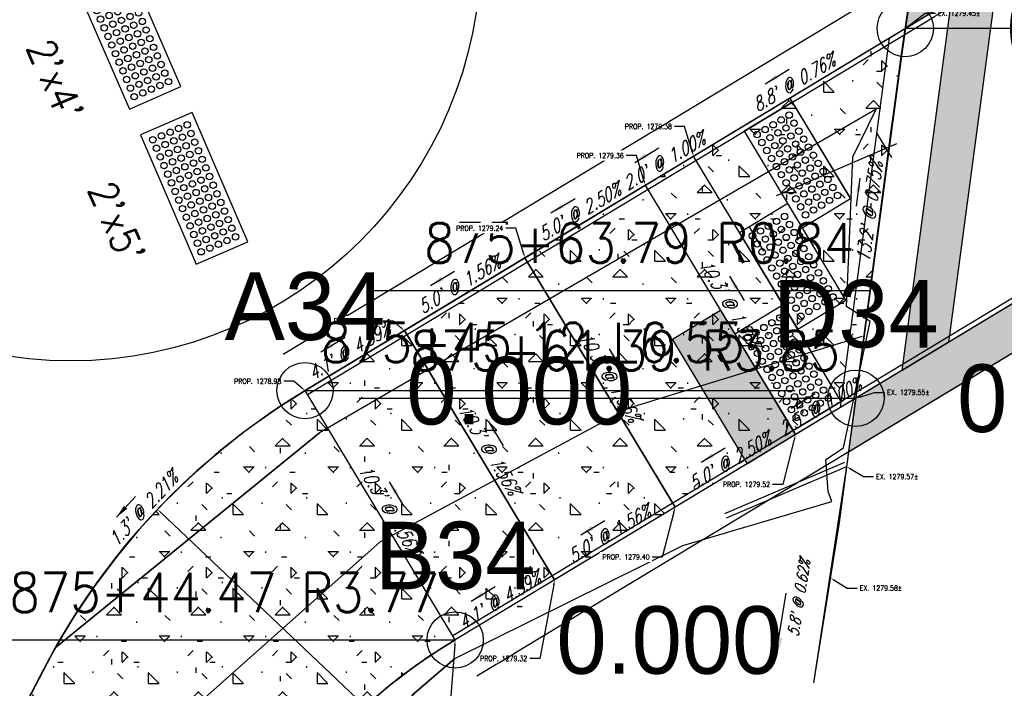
# Model space of a CAD drawing. Extents: x 167754 to 212748, y 396132 to 454338.
# Tile 135 of 147: x 171862 to 171897, y 445827 to 445851. Entities that reach past the tile are written whole.
import ezdxf
from ezdxf import colors
from ezdxf.entities.mleader import LeaderData, LeaderLine
from ezdxf.enums import TextEntityAlignment as Align
from ezdxf.math import Vec2, Vec3

# ---------------------------------------------------------------- set-up
doc = ezdxf.new("R2010")
doc.units = 0
doc.header["$MEASUREMENT"] = 0
doc.layers.get('0').update_dxf_attribs({"linetype": 'CONTINUOUS'})
doc.layers.get('defpoints').update_dxf_attribs({"linetype": 'CONTINUOUS'})
for name, color, linetype, plot in [('0_3DP_MAT', 181, 'CONTINUOUS', False), ('0_EX. 3DP', 31, 'CONTINUOUS', False), ('0_QUANTITIES_PAVEMENT REMOVED', 130, 'CONTINUOUS', False), ('SC_SCRATCH-1', 7, 'CONTINUOUS', False), ('SC_SCRATCH-4', 4, 'CONTINUOUS', False), ('SC_SCRATCH-5', 5, 'CONTINUOUS', False)]:
    doc.layers.add(name, color=color, linetype=linetype, plot=plot)
for name, color, linetype in [('0_PNTS', 1, 'CONTINUOUS'), ('L141', 7, 'CONTINUOUS'), ('L148', 7, 'CONTINUOUS'), ('PNTDESC', 3, 'CONTINUOUS'), ('PNTELEV', 5, 'CONTINUOUS'), ('PNTNO', 7, 'CONTINUOUS'), ('PV_P_CURB', 3, 'CONTINUOUS'), ('PV_P_CURB_RAMP', 3, 'CONTINUOUS'), ('PV_P_CURB_RAMP_DOMES', 7, 'CONTINUOUS'), ('PV_P_CURB_RAMP_HATCH', 3, 'CONTINUOUS'), ('PV_P_GRADE_BREAKS', 3, 'CONTINUOUS'), ('SC_SCRATCH-6', 6, 'CONTINUOUS')]:
    doc.layers.add(name, color=color, linetype=linetype)
doc.styles.add('PTXT', font='TXT')
doc.styles.add('romans', font='romans.shx', dxfattribs={"width": 0.75, "oblique": 22.5})
doc.styles.get("Standard").update_dxf_attribs({"font": 'romans.shx', "width": 0.9})
doc.dimstyles.new('1', dxfattribs={"dimtxt": 0.12, "dimasz": 0.14, "dimexe": 0.05, "dimexo": 0.05, "dimgap": 0.05, "dimtad": 1, "dimzin": 0, "dimdsep": 46, "dimtxsty": 'romans', "dimcen": 0, "dimdle": 0.1, "dimclrd": 1, "dimclre": 1, "dimclrt": 2, "dimaunit": 1, "dimadec": 4, "dimazin": 0, "dimtfac": 1, "dimtmove": 0, "dimatfit": 2, "dimfxl": 1, "dimtvp": 1, "dimtolj": 1, "dimtzin": 0, "dimarcsym": 0})
doc.dimstyles.new('4P', dxfattribs={"dimscale": 4, "dimtxt": 0.14, "dimasz": 0.14, "dimexe": 0.05, "dimexo": 0.05, "dimgap": 0.05, "dimtad": 1, "dimzin": 0, "dimdsep": 46, "dimtxsty": 'romans', "dimcen": 0, "dimdle": 0.1, "dimclrd": 1, "dimclre": 1, "dimclrt": 7, "dimaunit": 1, "dimadec": 4, "dimazin": 0, "dimtfac": 1, "dimtmove": 0, "dimatfit": 2, "dimfxl": 1, "dimtvp": 1, "dimtolj": 1, "dimtzin": 0, "dimarcsym": 0})

# ---------------------------------------------------------------- blocks, each defined once
blk = doc.blocks.new('*D6')
at = {"layer": '0_3DP_MAT', "color": 1, "lineweight": -2, "transparency": 16777216}
blk.add_line((171885.54, 445815.921), (171867.421, 445833.087), dxfattribs=at)
at = {"layer": '0_3DP_MAT', "color": 1, "transparency": 16777216}
blk.add_solid([(171867.437, 445833.104), (171867.405, 445833.07), (171867.319, 445833.183)], dxfattribs=at)
at = {"layer": 'defpoints', "color": 0, "transparency": 16777216}
for p in [(171867.319, 445833.183), (171885.468, 445815.99)]:
    blk.add_point(p, dxfattribs=at)
at = {"layer": '0_3DP_MAT', "color": 2, "transparency": 16777216, "insert": (171876.528, 445824.626), "char_height": 0.12, "attachment_point": 5, "rotation": 316.5485, "style": 'romans'}
blk.add_mtext("\\A1;R25.00'", dxfattribs=at)
blk = doc.blocks.new('DOMES_5FT')
for p, q in [((-0.07, 2.499), (-2.069, 2.443)), ((0.07, -2.499), (-0.07, 2.499)), ((-2.069, 2.443), (-1.929, -2.555)), ((-1.929, -2.555), (0.07, -2.499))]:
    blk.add_line(p, q)
for centre in [(-1.725, 2.12), (-1.392, 2.13), (-1.059, 2.139), (-0.727, 2.148), (-0.394, 2.158), (-1.716, 1.788), (-1.383, 1.797), (-1.05, 1.806), (-0.717, 1.816), (-0.384, 1.825), (-1.706, 1.453), (-1.374, 1.462), (-1.041, 1.471), (-0.708, 1.481), (-0.375, 1.49), (-1.697, 1.12), (-1.364, 1.129), (-1.031, 1.138), (-0.698, 1.148), (-0.366, 1.157), (-1.688, 0.787), (-1.355, 0.796), (-1.022, 0.806), (-0.689, 0.815), (-0.356, 0.824), (-1.678, 0.454), (-1.346, 0.463), (-1.013, 0.473), (-0.68, 0.482), (-0.347, 0.491), (-1.669, 0.121), (-1.336, 0.131), (-1.003, 0.14), (-0.67, 0.149), (-0.338, 0.159), (-1.66, -0.212), (-1.327, -0.202), (-0.994, -0.193), (-0.661, -0.184), (-0.328, -0.174), (-1.65, -0.547), (-1.317, -0.537), (-0.985, -0.528), (-0.652, -0.518), (-0.319, -0.509), (-1.641, -0.881), (-1.308, -0.872), (-0.975, -0.863), (-0.642, -0.853), (-0.309, -0.844), (-1.632, -1.214), (-1.299, -1.205), (-0.966, -1.196), (-0.633, -1.186), (-0.3, -1.177), (-0.291, -1.51), (-1.622, -1.547), (-1.289, -1.538), (-0.956, -1.528), (-0.947, -1.861), (-0.624, -1.519), (-0.614, -1.852), (-0.281, -1.843), (-1.613, -1.88), (-1.604, -2.213), (-1.28, -1.871), (-1.271, -2.204), (-0.938, -2.194), (-0.605, -2.185), (-0.272, -2.175)]:
    blk.add_circle(centre, 0.115)
blk = doc.blocks.new('DOMES_4FT')
for p, q in [((-21.22, 49.29), (-23.96, 1.37)), ((2.74, 47.92), (-21.22, 49.29)), ((0, 0), (2.74, 47.92)), ((-23.96, 1.37), (0, 0))]:
    blk.add_line(p, q)
for centre in [(-17.43, 45.07), (-13.44, 44.85), (-17.66, 41.08), (-13.67, 40.86), (-9.45, 44.62), (-5.47, 44.39), (-1.48, 44.16), (-17.89, 37.09), (-13.9, 36.87), (-9.91, 36.64), (-9.68, 40.63), (-5.69, 40.4), (-1.7, 40.17), (-18.12, 33.11), (-14.13, 32.88), (-10.14, 32.65), (-6.15, 32.42), (-5.92, 36.41), (-1.93, 36.18), (-18.35, 29.12), (-14.36, 28.89), (-10.37, 28.66), (-6.38, 28.43), (-2.39, 28.2), (-2.16, 32.19), (-18.58, 25.1), (-14.59, 24.87), (-10.6, 24.65), (-6.61, 24.42), (-2.62, 24.19), (-18.81, 21.09), (-14.82, 20.86), (-10.83, 20.63), (-6.84, 20.4), (-2.85, 20.18), (-19.03, 17.1), (-15.04, 16.87), (-11.06, 16.64), (-7.07, 16.41), (-3.08, 16.19), (-19.26, 13.11), (-15.27, 12.88), (-11.28, 12.65), (-7.29, 12.42), (-3.3, 12.2), (-19.49, 9.12), (-15.5, 8.89), (-11.51, 8.66), (-7.52, 8.44), (-3.53, 8.21), (-19.72, 5.13), (-15.73, 4.9), (-11.74, 4.67), (-7.75, 4.45), (-3.76, 4.22)]:
    blk.add_circle(centre, 1.37)
blk = doc.blocks.new('SPT4')
at = {"color": 0, "linetype": 'Continuous'}
blk.add_circle((0, 0), 0.5, dxfattribs=at)
blk = doc.blocks.new('SRVPNO1')
at = {"layer": 'PNTDESC', "style": 'PTXT'}
blk.add_attdef('DESC2', text='', height=1, dxfattribs=at).set_placement((0, -1.75), align=Align.CENTER)
at = {"layer": 'PNTELEV', "style": 'PTXT'}
blk.add_attdef('ELEV2', (1.5, -0.5), '', height=1, dxfattribs=at)
at = {"layer": 'PNTNO', "style": 'PTXT'}
blk.add_attdef('PT#', text='', height=1, dxfattribs=at).set_placement((0, 0.75), align=Align.CENTER)

msp = doc.modelspace()

# ---------------------------------------------------------------- linework, layer by layer
at = {"layer": '0_3DP_MAT', "color": 211}
for points, elevation in [([(171889.802, 445847.792), (171891.955, 445844.221)], 326.371), ([(171892.893, 445846.538), (171893.409, 445845.682)], 326.371), ([(171888.349, 445843.215), (171888.866, 445842.359)], 488.069)]:
    msp.add_lwpolyline(points, dxfattribs=dict(at, elevation=elevation))
msp.add_lwpolyline([(171858.263, 445817.882), (171863.298, 445827.543)], dxfattribs=at)
for points in [[(171884.663, 445844.695, 1279.364), (171880.381, 445842.114, 1279.239)], [(171880.381, 445842.114, 1279.239), (171876.099, 445839.533, 1279.161)], [(171880.381, 445842.114, 1279.239), (171885.719, 445833.258, 1279.4)]]:
    msp.add_polyline3d(points, dxfattribs=at)
at = {"layer": '0_EX. 3DP'}
for points in [[(171858.263, 445817.882, 1278.373), (171863.675, 445828.267, 1278.471), (171873.081, 445835.905, 1278.686)], [(171877.884, 445827.889, 1278.683), (171871.248, 445822.198, 1278.561), (171867.225, 445814.858, 1278.438)]]:
    msp.add_polyline3d(points, dxfattribs=at)
at = {"layer": 'PV_P_GRADE_BREAKS', "elevation": 1279.291}
msp.add_lwpolyline([(171885.719, 445833.258), (171880.381, 445842.114)], dxfattribs=at)
at = {"layer": 'SC_SCRATCH-1'}
msp.add_circle((171864.23, 445853.04), 14.582, dxfattribs=at)
at = {"layer": 'SC_SCRATCH-5'}
msp.add_lwpolyline([(171889.324, 445844.334), (171893.604, 445846.183)], dxfattribs=at)

# ---------------------------------------------------------------- block references
at = {"layer": 'PV_P_CURB_RAMP_DOMES', "xscale": 0.0833333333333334, "yscale": 0.0833333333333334, "zscale": 0.0833333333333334, "rotation": 214.3549957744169}
for p in [(171888.177, 445846.614, 326.371), (171888.013, 445843.012, 326.371)]:
    msp.add_blockref('DOMES_4FT', p, dxfattribs=at)
at = {"layer": 'SC_SCRATCH-4', "xscale": 0.0833333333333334, "yscale": 0.0833333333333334, "zscale": 0.0833333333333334, "rotation": 206.8050049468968}
msp.add_blockref('DOMES_4FT', (171864.72, 445851.072), dxfattribs=at)
at = {"layer": 'SC_SCRATCH-5', "rotation": 21.74688946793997}
msp.add_blockref('DOMES_5FT', (171869.541, 445844.984), dxfattribs=at)

# ---------------------------------------------------------------- texts
at = {"layer": '0_3DP_MAT', "color": 211, "style": 'romans', "oblique": 22.5, "width": 0.75}
for s, rotation, p in [("8.8' @ 0.76%", 31.0802, (171890.056, 445848.132)), ("13.2' @ 0.75%", 82.3876, (171892.865, 445843.719)), ("5.0' @ 2.50%", 31.0803, (171882.44, 445843.541)), ("5.0' @ 1.56%", 31.0803, (171878.157, 445840.96)), ("10.3' @ 1.56%", 301.0803, (171887.469, 445840.35)), ("4.1' @ 4.39%", 31.0803, (171874.248, 445838.604)), ("10.3' @ 1.56%", 301.0803, (171883.187, 445837.769)), ("10.3' @ 1.56%", 301.0803, (171878.905, 445835.187)), ("1.3' @ 2.21%", 47.243, (171866.979, 445833.038)), ("10.3' @ 1.56%", 301.0803, (171875.368, 445833.055)), ("5.0' @ 1.56%", 31.0803, (171883.495, 445832.105))]:
    msp.add_text(s, height=0.48, rotation=rotation, dxfattribs=at).set_placement(p, align=Align.CENTER)
at = {"layer": '0_EX. 3DP', "style": 'romans', "oblique": 22.5, "width": 0.75}
msp.add_text("5.8' @ 0.62%", height=0.4, rotation=80.8791, dxfattribs=at).set_placement((171890.314, 445829.999), align=Align.CENTER)
at = {"layer": 'SC_SCRATCH-4', "insert": (171863.685, 445848.44), "char_height": 1, "attachment_point": 5, "rotation": 293.3555}
msp.add_mtext_dynamic_manual_height_columns("2'x4'", width=2.84833, gutter_width=12, heights=[0], dxfattribs=at)
at = {"layer": 'SC_SCRATCH-5', "insert": (171865.873, 445843.387), "char_height": 1, "attachment_point": 5, "rotation": 293.3555}
msp.add_mtext_dynamic_manual_height_columns("2'x5'", width=2.84833, gutter_width=12, heights=[0], dxfattribs=at)
at = {"layer": 'SC_SCRATCH-6', "width": 0.9}
for s, p in [('875+63.79 R0.84', (171892.09, 445842.645)), ('875+61.39 R3.85', (171891.583, 445838.822))]:
    msp.add_text(s, height=1.4, dxfattribs=at).set_placement(p, align=Align.MIDDLE_RIGHT)
at = {"layer": 'SC_SCRATCH-6', "color": 211, "width": 0.9}
msp.add_text('875+44.47 R3.77', height=1.4, dxfattribs=at).set_placement((171877.338, 445830.235), align=Align.MIDDLE_RIGHT)

# ---------------------------------------------------------------- leaders
at = {"layer": '0_3DP_MAT', "color": 211}
for points in [[(171888.922, 445848.303), (171889.779, 445848.819)], [(171892.291, 445844.948), (171892.159, 445843.957)], [(171881.306, 445843.712), (171882.163, 445844.228)], [(171877.024, 445841.131), (171877.88, 445841.647)], [(171887.653, 445841.462), (171888.169, 445840.605)], [(171873.127, 445838.782), (171873.984, 445839.298)], [(171883.371, 445838.881), (171883.887, 445838.024)], [(171889.842, 445836.784), (171890.698, 445837.3)], [(171879.088, 445836.3), (171879.605, 445835.443)], [(171875.552, 445834.168), (171876.068, 445833.311)], [(171865.86, 445832.905), (171866.539, 445833.639)], [(171882.362, 445832.275), (171883.218, 445832.792)]]:
    msp.add_leader(points, dimstyle='4P', override={"dimscale": 20, "dimtxt": 0.12, "dimasz": 0.024, "dimdec": 2}, dxfattribs=at)
at = {"layer": '0_3DP_MAT'}
ml = msp.add_multileader_mtext('Standard', dxfattribs=at)
ml.set_content('EX. 1279.57±', color=256)
ml.set_leader_properties()
ml.build(insert=Vec2(0, 0))
ml.multileader.update_dxf_attribs({"dogleg_length": 0.36, "arrow_head_size": 0.18})
ctx = ml.context
ctx.base_point, ctx.char_height, ctx.arrow_head_size, ctx.landing_gap_size, ctx.plane_origin = Vec3(171892.773, 445834.346), 0.18, 0.18, 0.09, Vec3(171876.606, 445845.352)
notes = []
notes.append((ctx, [(0, (1, 1, 0), (171892.413, 445834.346), (1, 0), 0.36, [(0, [(171891.824, 445834.703)], 0, [])])]))
ctx.mtext.insert, ctx.mtext.flow_direction = Vec3(171892.863, 445834.436), 5
ctx.mtext.has_bg_fill, ctx.mtext.bg_color, ctx.mtext.bg_scale_factor, ctx.mtext.bg_transparency, ctx.mtext.use_window_bg_color = 1, -1027028792, 1.5, 0, 1
at = {"layer": '0_EX. 3DP'}
msp.add_leader([(171889.282, 445827.833), (171889.662, 445830.203)], dimstyle='4P', override={"dimscale": 20, "dimtxt": 0.12, "dimasz": 0.04, "dimdec": 2}, dxfattribs=at)
at = {"layer": 'SC_SCRATCH-6', "has_arrowhead": 0}
msp.add_leader([(171892.652, 445840.955), (171892.65, 445840.945), (171874.93, 445840.945)], dimstyle='4P', override={"dimscale": 20, "dimasz": 0.1}, dxfattribs=at)
for ctx, leaders in notes:
    for number, flags, end, landing, length, lines in leaders:
        leader = LeaderData()
        leader.index, (leader.has_last_leader_line, leader.has_dogleg_vector, leader.attachment_direction) = number, flags
        leader.last_leader_point, leader.dogleg_vector, leader.dogleg_length = Vec3(end), Vec3(landing), length
        for number, points, colour, breaks in lines:
            line = LeaderLine()
            line.index, line.vertices, line.color, line.breaks = number, Vec3.list(points), colors.encode_raw_color(colour), breaks
            leader.lines.append(line)
        ctx.leaders.append(leader)

# ---------------------------------------------------------------- next in the draw order: linework, layer by layer
at = {"layer": '0_EX. 3DP'}
msp.add_polyline3d([(171890.647, 445827.026, 1279.554), (171891.561, 445832.719, 1279.59), (171893.744, 445849.191, 1279.43), (171895.538, 445861.458, 1279.602)], dxfattribs=at)

# ---------------------------------------------------------------- next in the draw order: leaders
at = {"layer": '0_3DP_MAT'}
ml = msp.add_multileader_mtext('Standard', dxfattribs=at)
ml.set_content('EX. 1279.55±', color=256)
ml.set_leader_properties()
ml.build(insert=Vec2(0, 0))
ml.multileader.update_dxf_attribs({"dogleg_length": 0.36, "arrow_head_size": 0.18})
ctx = ml.context
ctx.base_point, ctx.char_height, ctx.arrow_head_size, ctx.landing_gap_size, ctx.plane_origin = Vec3(171893.17, 445837.339), 0.18, 0.18, 0.09, Vec3(171877.003, 445848.345)
notes = []
notes.append((ctx, [(0, (1, 1, 0), (171892.81, 445837.339), (1, 0), 0.36, [(0, [(171892.146, 445837.132)], 0, [])])]))
ctx.mtext.insert, ctx.mtext.flow_direction = Vec3(171893.26, 445837.429), 5
ctx.mtext.has_bg_fill, ctx.mtext.bg_color, ctx.mtext.bg_scale_factor, ctx.mtext.bg_transparency, ctx.mtext.use_window_bg_color = 1, -1027028792, 1.5, 0, 1
for ctx, leaders in notes:
    for number, flags, end, landing, length, lines in leaders:
        leader = LeaderData()
        leader.index, (leader.has_last_leader_line, leader.has_dogleg_vector, leader.attachment_direction) = number, flags
        leader.last_leader_point, leader.dogleg_vector, leader.dogleg_length = Vec3(end), Vec3(landing), length
        for number, points, colour, breaks in lines:
            line = LeaderLine()
            line.index, line.vertices, line.color, line.breaks = number, Vec3.list(points), colors.encode_raw_color(colour), breaks
            leader.lines.append(line)
        ctx.leaders.append(leader)

# ---------------------------------------------------------------- next in the draw order: hatches: boundary and pattern name
at = {"layer": 'PV_P_CURB_RAMP_HATCH', "transparency": 33554495}
h = msp.add_hatch(dxfattribs=at)
h.set_pattern_fill('CONCRE', color=256, scale=3, pattern_type=2)
h.set_pattern_definition([(0, (0, 0), (3, 3), [0.375, -2.625]), (90, (0, 0), (-3, 3), [0.375, -2.625]), (135, (0.375, 0), (-2.999999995, 2e-16), [0.5303301, -3.7123107]), (0, (0.375, 1.6875), (3, 3), [0.375, -2.625]), (45, (0.5625, 1.5), (0, 2.999999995), [0.2651649, -3.9774756]), (135, (0.5625, 1.5), (-2.999999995, 2e-16), [0.2651649, -3.9774756]), (0, (1.5, 2.4375), (3, 3), [0.5303301, -2.4696699]), (45, (1.5, 2.4375), (0, 2.999999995), [0.375, -3.8676408]), (135, (2.0303, 2.4375), (-2.999999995, 2e-16), [0.375, -3.8676408]), (90, (2.0625, 0.75), (-3, 3), [0.375, -2.625]), (45, (2.0625, 0.75), (0, 2.999999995), [0.2651649, -3.9774756]), (135, (2.25, 0.9375), (-2.999999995, 2e-16), [0.2651649, -3.9774756]), (0, (0.375, 0.75), (3, 3), [0.1875, -2.5125]), (0, (2.625, 1.5), (3, 3), [0.1875, -2.5125]), (90, (1.6875, 1.875), (-3, 3), [0.1875, -2.5125]), (135, (2.0625, 0.1875), (-2.999999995, 2e-16), [0.2651649, -3.9774756]), (135, (0.75, 2.25), (-2.999999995, 2e-16), [0.2651649, -3.9774756]), (45, (1.4062, 0.9844), (0, 2.999999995), [0.2651649, -3.9774756]), (90, (1.0312, 0.375), (-3, 3), [0.046875, -2.953125]), (90, (1.172, 1.6406), (-3, 3), [0.046875, -2.953125]), (90, (2.578, 2.1562), (-3, 3), [0.046875, -2.953125]), (90, (2.625, 0.5625), (-3, 3), [0.046875, -2.953125])])
edge = h.paths.add_edge_path()
edge.add_line((171870.545, 445820.916), (171862.13, 445825.302))
edge.add_line((171862.13, 445825.302), (171863.29, 445827.528))
edge.add_arc((171885.468, 445815.99), 25, 121.0803, 152.5124, ccw=False)
edge.add_line((171872.562, 445837.401), (171893.901, 445850.263))
edge.add_line((171893.901, 445850.263), (171892.146, 445837.132))
edge.add_line((171892.146, 445837.132), (171877.9, 445828.545))
edge.add_arc((171888.108, 445811.345), 20.002, 120.6889, 151.4104)

# ---------------------------------------------------------------- next in the draw order: linework, layer by layer
at = {"layer": '0_EX. 3DP'}
msp.add_polyline3d([(171892.367, 445839.327, 1279.443), (171884.077, 445836.777, 1279.088), (171875.231, 445832.032, 1278.744), (171867.613, 445825.263, 1278.572)], dxfattribs=at)
at = {"layer": '0_PNTS'}
msp.add_point((171892.146, 445837.132), dxfattribs=at)
at = {"layer": 'PV_P_CURB'}
msp.add_lwpolyline([(171891.598, 445836.802), (171893.337, 445849.923)], dxfattribs=at)
at = {"layer": 'PV_P_CURB_RAMP'}
msp.add_lwpolyline([(171870.545, 445820.916), (171862.13, 445825.302), (171863.29, 445827.528, -0.138015), (171872.562, 445837.401), (171893.901, 445850.263), (171892.146, 445837.132), (171877.9, 445828.545, 0.134857)], format="xyb", close=True, dxfattribs=at)
at = {"layer": 'SC_SCRATCH-5'}
msp.add_lwpolyline([(171891.824, 445834.703), (171893.406, 445846.642)], dxfattribs=at)

# ---------------------------------------------------------------- next in the draw order: block references
at = {"layer": '0_PNTS', "xscale": 2, "yscale": 2, "zscale": 2}
msp.add_blockref('SPT4', (171892.146, 445837.132), dxfattribs=at)

# ---------------------------------------------------------------- next in the draw order: leaders
at = {"layer": 'SC_SCRATCH-6', "has_arrowhead": 0}
msp.add_leader([(171892.146, 445837.132), (171892.143, 445837.122), (171874.483, 445837.122)], dimstyle='4P', override={"dimscale": 20, "dimasz": 0.1}, dxfattribs=at)

# ---------------------------------------------------------------- next in the draw order: leaders
at = {"layer": '0_3DP_MAT'}
ml = msp.add_multileader_mtext('Standard', dxfattribs=at)
ml.set_content('EX. 1279.45±', color=256)
ml.set_leader_properties()
ml.build(insert=Vec2(0, 0))
ml.multileader.update_dxf_attribs({"dogleg_length": 0.36, "arrow_head_size": 0.18})
ctx = ml.context
ctx.base_point, ctx.char_height, ctx.arrow_head_size, ctx.landing_gap_size, ctx.plane_origin = Vec3(171894.974, 445850.806), 0.18, 0.18, 0.09, Vec3(171878.807, 445861.813)
notes = []
notes.append((ctx, [(0, (1, 1, 0), (171894.614, 445850.806), (1, 0), 0.36, [(0, [(171893.901, 445850.263)], 0, [])])]))
ctx.mtext.insert, ctx.mtext.flow_direction = Vec3(171895.064, 445850.896), 5
ctx.mtext.has_bg_fill, ctx.mtext.bg_color, ctx.mtext.bg_scale_factor, ctx.mtext.bg_transparency, ctx.mtext.use_window_bg_color = 1, -1027028792, 1.5, 0, 1
ml = msp.add_multileader_mtext('Standard', dxfattribs=at)
ml.set_content('PROP. 1279.38', color=256)
ml.set_leader_properties()
ml.build(insert=Vec2(0, 0))
ml.multileader.update_dxf_attribs({"dogleg_length": 0.36, "arrow_head_size": 0.18})
ctx = ml.context
ctx.base_point, ctx.char_height, ctx.arrow_head_size, ctx.landing_gap_size, ctx.plane_origin = Vec3(171883.673, 445846.784, 326.371), 0.18, 0.18, 0.09, Vec3(171871.159, 445856.376, 326.371)
ctx.text_align_type = 2
notes.append((ctx, [(1, (1, 1, 0), (171886.056, 445846.784, 326.371), (-1, 0), 0.36, [(0, [(171886.376, 445845.727, 326.371)], 0, [])])]))
ctx.mtext.insert, ctx.mtext.alignment, ctx.mtext.flow_direction = Vec3(171885.606, 445846.874, 326.371), 3, 5
ctx.mtext.has_bg_fill, ctx.mtext.bg_color, ctx.mtext.bg_scale_factor, ctx.mtext.bg_transparency, ctx.mtext.use_window_bg_color = 1, -1027028792, 1.5, 0, 1
ml = msp.add_multileader_mtext('Standard', dxfattribs=at)
ml.set_content('PROP. 1278.98', color=256)
ml.set_leader_properties()
ml.build(insert=Vec2(0, 0))
ml.multileader.update_dxf_attribs({"dogleg_length": 0.36, "arrow_head_size": 0.18})
ctx = ml.context
ctx.base_point, ctx.char_height, ctx.arrow_head_size, ctx.landing_gap_size, ctx.plane_origin = Vec3(171869.784, 445837.736), 0.18, 0.18, 0.09, Vec3(171857.344, 445848.049)
ctx.text_align_type = 2
notes.append((ctx, [(1, (1, 1, 0), (171872.168, 445837.736), (-1, 0), 0.36, [(0, [(171872.562, 445837.401)], 0, [])])]))
ctx.mtext.insert, ctx.mtext.alignment, ctx.mtext.flow_direction = Vec3(171871.718, 445837.826), 3, 5
ctx.mtext.has_bg_fill, ctx.mtext.bg_color, ctx.mtext.bg_scale_factor, ctx.mtext.bg_transparency, ctx.mtext.use_window_bg_color = 1, -1027028792, 1.5, 0, 1
ml = msp.add_multileader_mtext('Standard', dxfattribs=at)
ml.set_content('PROP. 1279.52', color=256)
ml.set_leader_properties()
ml.build(insert=Vec2(0, 0))
ml.multileader.update_dxf_attribs({"dogleg_length": 0.36, "arrow_head_size": 0.18})
ctx = ml.context
ctx.base_point, ctx.char_height, ctx.arrow_head_size, ctx.landing_gap_size, ctx.plane_origin = Vec3(171887.161, 445834.072), 0.18, 0.18, 0.09, Vec3(171872.326, 445843.504)
ctx.text_align_type = 2
notes.append((ctx, [(1, (1, 1, 0), (171889.545, 445834.072), (-1, 0), 0.36, [(0, [(171890.001, 445835.839)], 0, [])])]))
ctx.mtext.insert, ctx.mtext.alignment, ctx.mtext.flow_direction = Vec3(171889.095, 445834.162), 3, 5
ctx.mtext.has_bg_fill, ctx.mtext.bg_color, ctx.mtext.bg_scale_factor, ctx.mtext.bg_transparency, ctx.mtext.use_window_bg_color = 1, -1027028792, 1.5, 0, 1
ml = msp.add_multileader_mtext('Standard', dxfattribs=at)
ml.set_content('PROP. 1279.32', color=256)
ml.set_leader_properties()
ml.build(insert=Vec2(0, 0))
ml.multileader.update_dxf_attribs({"dogleg_length": 0.36, "arrow_head_size": 0.18})
ctx = ml.context
ctx.base_point, ctx.char_height, ctx.arrow_head_size, ctx.landing_gap_size, ctx.plane_origin = Vec3(171878.528, 445827.888, 1279.322), 0.18, 0.18, 0.09, Vec3(171866.219, 445841.325, 1279.322)
ctx.text_align_type = 2
notes.append((ctx, [(1, (1, 1, 0), (171880.911, 445827.888, 1279.322), (-1, 0), 0.36, [(0, [(171881.437, 445830.677, 1279.322)], 0, [])])]))
ctx.mtext.insert, ctx.mtext.alignment, ctx.mtext.flow_direction = Vec3(171880.461, 445827.978, 1279.322), 3, 5
ctx.mtext.has_bg_fill, ctx.mtext.bg_color, ctx.mtext.bg_scale_factor, ctx.mtext.bg_transparency, ctx.mtext.use_window_bg_color = 1, -1027028792, 1.5, 0, 1
ml = msp.add_multileader_mtext('Standard', dxfattribs=at)
ml.set_content('EX. 1279.58±', color=256)
ml.set_leader_properties()
ml.build(insert=Vec2(0, 0))
ml.multileader.update_dxf_attribs({"dogleg_length": 0.36, "arrow_head_size": 0.18})
ctx = ml.context
ctx.base_point, ctx.char_height, ctx.arrow_head_size, ctx.landing_gap_size, ctx.plane_origin = Vec3(171892.193, 445830.388, -1279.57), 0.18, 0.18, 0.09, Vec3(171876.026, 445841.394, -1279.57)
notes.append((ctx, [(0, (1, 1, 0), (171891.833, 445830.388, -1279.57), (1, 0), 0.36, [(0, [(171891.244, 445830.746, -1279.57)], 0, [])])]))
ctx.mtext.insert, ctx.mtext.flow_direction = Vec3(171892.283, 445830.478, -1279.57), 5
ctx.mtext.has_bg_fill, ctx.mtext.bg_color, ctx.mtext.bg_scale_factor, ctx.mtext.bg_transparency, ctx.mtext.use_window_bg_color = 1, -1027028792, 1.5, 0, 1
ml = msp.add_multileader_mtext('Standard', dxfattribs=at)
ml.set_content('PROP. 1279.14', color=256)
ml.set_leader_properties()
ml.build(insert=Vec2(0, 0))
ml.multileader.update_dxf_attribs({"dogleg_length": 0.36, "arrow_head_size": 0.18})
ctx = ml.context
ctx.base_point, ctx.char_height, ctx.arrow_head_size, ctx.landing_gap_size, ctx.plane_origin = Vec3(171875.346, 445826.425), 0.18, 0.18, 0.09, Vec3(171862.682, 445839.194)
ctx.text_align_type = 2
notes.append((ctx, [(1, (1, 1, 0), (171877.738, 445826.425), (-1, 0), 0.36, [(0, [(171877.9, 445828.545)], 0, [])])]))
ctx.mtext.insert, ctx.mtext.alignment, ctx.mtext.flow_direction = Vec3(171877.288, 445826.515), 3, 5
ctx.mtext.has_bg_fill, ctx.mtext.bg_color, ctx.mtext.bg_scale_factor, ctx.mtext.bg_transparency, ctx.mtext.use_window_bg_color = 1, -1027028792, 1.5, 0, 1
for ctx, leaders in notes:
    for number, flags, end, landing, length, lines in leaders:
        leader = LeaderData()
        leader.index, (leader.has_last_leader_line, leader.has_dogleg_vector, leader.attachment_direction) = number, flags
        leader.last_leader_point, leader.dogleg_vector, leader.dogleg_length = Vec3(end), Vec3(landing), length
        for number, points, colour, breaks in lines:
            line = LeaderLine()
            line.index, line.vertices, line.color, line.breaks = number, Vec3.list(points), colors.encode_raw_color(colour), breaks
            leader.lines.append(line)
        ctx.leaders.append(leader)

# ---------------------------------------------------------------- next in the draw order: hatches: boundary and pattern name
at = {"layer": 'L141', "transparency": 33554495}
h = msp.add_hatch(color=256, dxfattribs=at)
h.dxf.hatch_style = 1
h.paths.add_polyline_path([(171918.223, 445866.675), (171894.182, 445852.184), (171893.901, 445850.263), (171918.155, 445864.883)])
h = msp.add_hatch(color=256, dxfattribs=at)
h.dxf.hatch_style = 1
h.paths.add_polyline_path([(171897.191, 445852.246), (171895.435, 445839.115), (171893.789, 445838.122), (171895.545, 445851.254)])
h = msp.add_hatch(color=256, dxfattribs=at)
h.dxf.hatch_style = 1
h.paths.add_polyline_path([(171892.146, 445837.132), (171891.887, 445835.225), (171916.258, 445849.915), (171916.498, 445851.811)])
at = {"layer": 'L148', "transparency": 33554495}
h = msp.add_hatch(color=256, dxfattribs=at)
h.dxf.hatch_style = 1
h.paths.add_polyline_path([(171885.621, 445839.231), (171887.334, 445840.264), (171890.001, 445835.839), (171888.288, 445834.807)])

# ---------------------------------------------------------------- next in the draw order: linework, layer by layer
at = {"layer": '0_3DP_MAT', "color": 211}
for points, elevation in [([(171891.626, 445837.017), (171886.376, 445845.727)], 326.371), ([(171872.46, 445837.339), (171872.546, 445837.39)], 1278.979)]:
    msp.add_lwpolyline(points, dxfattribs=dict(at, elevation=elevation))
msp.add_lwpolyline([(171870.545, 445820.916, -0.134857), (171877.9, 445828.545)], format="xyb", dxfattribs=at)
for points in [[(171886.376, 445845.727, 1279.384), (171893.901, 445850.263, 1279.45)], [(171892.146, 445837.132, 1279.55), (171893.901, 445850.263, 1279.45)], [(171884.663, 445844.695, 1279.364), (171886.376, 445845.727, 1279.384)], [(171890.001, 445835.839, 1279.525), (171884.663, 445844.695, 1279.364)], [(171876.099, 445839.533, 1279.161), (171872.562, 445837.401, 1278.979)], [(171876.099, 445839.533, 1279.161), (171881.437, 445830.677, 1279.322)], [(171872.562, 445837.401, 1278.979), (171871.477, 445836.706, 1278.951), (171870.43, 445835.956, 1278.922), (171869.422, 445835.154, 1278.894), (171868.455, 445834.303, 1278.865), (171867.534, 445833.402, 1278.837), (171866.66, 445832.457, 1278.808), (171865.834, 445831.468, 1278.78), (171865.061, 445830.438, 1278.751), (171864.34, 445829.37, 1278.723), (171863.675, 445828.267, 1278.694), (171862.13, 445825.297, 1278.62)], [(171877.9, 445828.545, 1279.141), (171872.562, 445837.401, 1278.979)], [(171892.146, 445837.132, 1279.55), (171890.001, 445835.839, 1279.525)], [(171890.001, 445835.839, 1279.525), (171885.719, 445833.258, 1279.4)], [(171885.719, 445833.258, 1279.4), (171881.437, 445830.677, 1279.322)], [(171877.9, 445828.545, 1279.141), (171876.894, 445827.906, 1279.094), (171875.927, 445827.207, 1279.047), (171875.004, 445826.453, 1279), (171874.128, 445825.645, 1278.954), (171873.301, 445824.786, 1278.907), (171872.527, 445823.879, 1278.86), (171871.808, 445822.928, 1278.813), (171871.147, 445821.936, 1278.767), (171870.547, 445820.906, 1278.72)]]:
    msp.add_polyline3d(points, dxfattribs=at)
msp.add_arc((171885.468, 445815.99), 25, 121.3538, 152.4743, dxfattribs=at)
at = {"layer": '0_PNTS'}
for p in [(171893.901, 445850.263), (171872.562, 445837.401), (171877.9, 445828.545)]:
    msp.add_point(p, dxfattribs=at)
at = {"layer": '0_QUANTITIES_PAVEMENT REMOVED'}
msp.add_lwpolyline([(171862.13, 445825.302), (171870.547, 445820.906), (171871.248, 445822.198), (171877.884, 445827.889), (171885.99, 445831.903), (171888.12, 445832.527), (171891.295, 445833.458), (171891.164, 445833.82), (171891.076, 445834.955), (171891.706, 445835.375), (171892.659, 445839.863), (171891.816, 445840.388), (171891.907, 445842.499), (171892.035, 445845.7), (171892.865, 445847.395), (171882.082, 445841.141), (171873.081, 445835.905), (171863.675, 445828.267), (171862.13, 445825.302)], dxfattribs=at)
at = {"layer": 'L141'}
for points in [[(171918.223, 445866.675), (171894.182, 445852.184), (171893.901, 445850.263), (171918.155, 445864.883)], [(171897.191, 445852.246), (171895.435, 445839.115), (171893.789, 445838.122), (171895.545, 445851.254)]]:
    msp.add_lwpolyline(points, close=True, dxfattribs=at)
at = {"layer": 'L141', "elevation": 887.95}
msp.add_lwpolyline([(171892.146, 445837.132), (171891.887, 445835.225), (171916.258, 445849.915), (171916.498, 445851.811)], close=True, dxfattribs=at)
at = {"layer": 'L148', "elevation": 1279.525}
msp.add_lwpolyline([(171885.621, 445839.231), (171887.334, 445840.264), (171890.001, 445835.839), (171888.288, 445834.807)], close=True, dxfattribs=at)
at = {"layer": 'PV_P_CURB_RAMP', "elevation": 1278.62}
msp.add_lwpolyline([(171862.13, 445825.297), (171863.298, 445827.543, -0.138012), (171872.562, 445837.401, -0.277904)], format="xyb", dxfattribs=at)
at = {"layer": 'PV_P_GRADE_BREAKS', "elevation": 1279.291}
for points in [[(171890.001, 445835.839), (171884.663, 445844.695)], [(171881.437, 445830.677), (171876.099, 445839.533)]]:
    msp.add_lwpolyline(points, dxfattribs=at)
at = {"layer": 'PV_P_GRADE_BREAKS'}
msp.add_lwpolyline([(171877.9, 445828.545), (171872.562, 445837.401)], dxfattribs=at)
at = {"layer": 'SC_SCRATCH-1'}
for points in [[(171893.406, 445846.642), (171894.641, 445855.324)], [(171890.647, 445827.026), (171891.856, 445834.946)]]:
    msp.add_lwpolyline(points, dxfattribs=at)
at = {"layer": 'SC_SCRATCH-5'}
for points in [[(171887.482, 445833.034), (171891.759, 445834.857)], [(171887.547, 445832.881), (171891.824, 445834.703)]]:
    msp.add_lwpolyline(points, dxfattribs=at)
at = {"layer": 'SC_SCRATCH-6'}
for p, q in [((171925.962, 445871.34, 1279.907), (171871.788, 445838.685)), ((171926.736, 445870.055, 1279.907), (171872.562, 445837.401)), ((171926.824, 445869.91, 1279.907), (171872.65, 445837.255)), ((171931.986, 445861.345, 1279.907), (171877.812, 445828.691)), ((171932.074, 445861.2, 1279.907), (171877.9, 445828.545)), ((171932.848, 445859.915, 1279.907), (171878.674, 445827.26))]:
    msp.add_line(p, q, dxfattribs=at)

# ---------------------------------------------------------------- next in the draw order: block references
at = {"layer": '0_PNTS', "xscale": 2.4, "yscale": 2.4, "zscale": 2.4}
for p, values in [((171893.901, 445850.263), {'PT#': 'C34', 'ELEV2': '0.000'}), ((171892.146, 445837.132), {'PT#': 'D34', 'ELEV2': '0.000'})]:
    msp.add_blockref('SRVPNO1', p, dxfattribs=at).add_auto_attribs(values)
at = {"layer": '0_PNTS', "xscale": 2, "yscale": 2, "zscale": 2}
for p in [(171893.901, 445850.263), (171872.562, 445837.401), (171877.9, 445828.545)]:
    msp.add_blockref('SPT4', p, dxfattribs=at)
at = {"layer": 'PV_P_CURB_RAMP_DOMES', "xscale": 0.0833333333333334, "yscale": 0.0833333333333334, "zscale": 0.0833333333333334, "rotation": 214.3549957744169}
msp.add_blockref('DOMES_4FT', (171887.848, 445839.411, 326.371), dxfattribs=at)

# ---------------------------------------------------------------- next in the draw order: texts
at = {"layer": '0_3DP_MAT', "color": 211, "style": 'romans', "oblique": 22.5, "width": 0.75}
for s, rotation, p in [("2.0' @ 1.00%", 31.0799, (171885.437, 445845.348)), ("2.5' @ 1.00%", 31.0803, (171890.991, 445836.623)), ("5.0' @ 2.50%", 31.0803, (171887.777, 445834.686)), ("4.1' @ 4.39%", 31.0803, (171879.586, 445829.748))]:
    msp.add_text(s, height=0.48, rotation=rotation, dxfattribs=at).set_placement(p, align=Align.CENTER)
at = {"layer": 'SC_SCRATCH-6', "width": 0.9}
msp.add_text('875+47.39 R4.09', height=0.014, dxfattribs=at).set_placement((171880.273, 445829.735), align=Align.MIDDLE_RIGHT)

# ---------------------------------------------------------------- next in the draw order: dimensions: what is measured, and where the dimension line sits
at = {"layer": '0_3DP_MAT'}
dim = msp.add_radius_dim(center=(171885.468, 445815.99), mpoint=(171867.319, 445833.183), dimstyle='1', override={"dimpost": "'"}, dxfattribs=at)
dim.commit()
dim.dimension.update_dxf_attribs({"geometry": '*D6', "text_midpoint": (171876.528, 445824.626)})

# ---------------------------------------------------------------- next in the draw order: leaders
at = {"layer": '0_3DP_MAT', "color": 211}
for points in [[(171884.288, 445845.51), (171885.145, 445846.026)], [(171886.644, 445834.857), (171887.5, 445835.373)], [(171878.465, 445829.927), (171879.322, 445830.443)]]:
    msp.add_leader(points, dimstyle='4P', override={"dimscale": 20, "dimtxt": 0.12, "dimasz": 0.024, "dimdec": 2}, dxfattribs=at)
at = {"layer": 'SC_SCRATCH-6', "has_arrowhead": 0}
for points in [[(171893.901, 445850.263), (171893.903, 445850.273), (171911.263, 445850.273)], [(171872.562, 445837.401), (171872.564, 445837.41), (171889.984, 445837.41)], [(171880.279, 445829.718), (171880.279, 445829.718), (171880.103, 445829.718)]]:
    msp.add_leader(points, dimstyle='4P', override={"dimscale": 20, "dimasz": 0.1}, dxfattribs=at)
at = {"layer": 'SC_SCRATCH-6', "color": 211, "has_arrowhead": 0}
msp.add_leader([(171877.9, 445828.545), (171877.898, 445828.535), (171860.238, 445828.535)], dimstyle='4P', override={"dimscale": 20, "dimasz": 0.1}, dxfattribs=at)

# ---------------------------------------------------------------- next in the draw order: leaders
at = {"layer": '0_3DP_MAT'}
ml = msp.add_multileader_mtext('Standard', dxfattribs=at)
ml.set_content('PROP. 1279.36', color=256)
ml.set_leader_properties()
ml.build(insert=Vec2(0, 0))
ml.multileader.update_dxf_attribs({"dogleg_length": 0.36, "arrow_head_size": 0.18})
ctx = ml.context
ctx.base_point, ctx.char_height, ctx.arrow_head_size, ctx.landing_gap_size, ctx.plane_origin = Vec3(171881.96, 445845.752, 326.351), 0.18, 0.18, 0.09, Vec3(171869.446, 445855.343, 326.351)
ctx.text_align_type = 2
notes = []
notes.append((ctx, [(1, (1, 1, 0), (171884.343, 445845.752, 326.351), (-1, 0), 0.36, [(0, [(171884.663, 445844.695, 326.351)], 0, [])])]))
ctx.mtext.insert, ctx.mtext.alignment, ctx.mtext.flow_direction = Vec3(171883.893, 445845.842, 326.351), 3, 5
ctx.mtext.has_bg_fill, ctx.mtext.bg_color, ctx.mtext.bg_scale_factor, ctx.mtext.bg_transparency, ctx.mtext.use_window_bg_color = 1, -1027028792, 1.5, 0, 1
ml = msp.add_multileader_mtext('Standard', dxfattribs=at)
ml.set_content('PROP. 1279.24', color=256)
ml.set_leader_properties()
ml.build(insert=Vec2(0, 0))
ml.multileader.update_dxf_attribs({"dogleg_length": 0.36, "arrow_head_size": 0.18})
ctx = ml.context
ctx.base_point, ctx.char_height, ctx.arrow_head_size, ctx.landing_gap_size, ctx.plane_origin = Vec3(171877.67, 445843.171, 1279.239), 0.18, 0.18, 0.09, Vec3(171865.163, 445852.762, 1279.239)
ctx.text_align_type = 2
notes.append((ctx, [(1, (1, 1, 0), (171880.061, 445843.171, 1279.239), (-1, 0), 0.36, [(0, [(171880.381, 445842.114, 1279.239)], 0, [])])]))
ctx.mtext.insert, ctx.mtext.alignment, ctx.mtext.flow_direction = Vec3(171879.611, 445843.261, 1279.239), 3, 5
ctx.mtext.has_bg_fill, ctx.mtext.bg_color, ctx.mtext.bg_scale_factor, ctx.mtext.bg_transparency, ctx.mtext.use_window_bg_color = 1, -1027028792, 1.5, 0, 1
ml = msp.add_multileader_mtext('Standard', dxfattribs=at)
ml.set_content('PROP. 1279.16', color=256)
ml.set_leader_properties()
ml.build(insert=Vec2(0, 0))
ml.multileader.update_dxf_attribs({"dogleg_length": 0.36, "arrow_head_size": 0.18})
ctx = ml.context
ctx.base_point, ctx.char_height, ctx.arrow_head_size, ctx.landing_gap_size, ctx.plane_origin = Vec3(171873.321, 445839.868, 1279.161), 0.18, 0.18, 0.09, Vec3(171860.881, 445850.181, 1279.161)
ctx.text_align_type = 2
notes.append((ctx, [(1, (1, 1, 0), (171875.705, 445839.868, 1279.161), (-1, 0), 0.36, [(0, [(171876.099, 445839.533, 1279.161)], 0, [])])]))
ctx.mtext.insert, ctx.mtext.alignment, ctx.mtext.flow_direction = Vec3(171875.255, 445839.958, 1279.161), 3, 5
ctx.mtext.has_bg_fill, ctx.mtext.bg_color, ctx.mtext.bg_scale_factor, ctx.mtext.bg_transparency, ctx.mtext.use_window_bg_color = 1, -1027028792, 1.5, 0, 1
ml = msp.add_multileader_mtext('Standard', dxfattribs=at)
ml.set_content('PROP. 1279.40', color=256)
ml.set_leader_properties()
ml.build(insert=Vec2(0, 0))
ml.multileader.update_dxf_attribs({"dogleg_length": 0.36, "arrow_head_size": 0.18})
ctx = ml.context
ctx.base_point, ctx.char_height, ctx.arrow_head_size, ctx.landing_gap_size, ctx.plane_origin = Vec3(171882.879, 445831.491, 1279.4), 0.18, 0.18, 0.09, Vec3(171868.044, 445840.923, 1279.4)
ctx.text_align_type = 2
notes.append((ctx, [(1, (1, 1, 0), (171885.263, 445831.491, 1279.4), (-1, 0), 0.36, [(0, [(171885.719, 445833.258, 1279.4)], 0, [])])]))
ctx.mtext.insert, ctx.mtext.alignment, ctx.mtext.flow_direction = Vec3(171884.813, 445831.581, 1279.4), 3, 5
ctx.mtext.has_bg_fill, ctx.mtext.bg_color, ctx.mtext.bg_scale_factor, ctx.mtext.bg_transparency, ctx.mtext.use_window_bg_color = 1, -1027028792, 1.5, 0, 1
for ctx, leaders in notes:
    for number, flags, end, landing, length, lines in leaders:
        leader = LeaderData()
        leader.index, (leader.has_last_leader_line, leader.has_dogleg_vector, leader.attachment_direction) = number, flags
        leader.last_leader_point, leader.dogleg_vector, leader.dogleg_length = Vec3(end), Vec3(landing), length
        for number, points, colour, breaks in lines:
            line = LeaderLine()
            line.index, line.vertices, line.color, line.breaks = number, Vec3.list(points), colors.encode_raw_color(colour), breaks
            leader.lines.append(line)
        ctx.leaders.append(leader)

# ---------------------------------------------------------------- next in the draw order: block references
at = {"layer": '0_PNTS', "xscale": 2.4, "yscale": 2.4, "zscale": 2.4}
for p, values in [((171872.562, 445837.401), {'PT#': 'A34', 'ELEV2': '0.000'}), ((171877.9, 445828.545), {'PT#': 'B34', 'ELEV2': '0.000'})]:
    msp.add_blockref('SRVPNO1', p, dxfattribs=at).add_auto_attribs(values)

# ---------------------------------------------------------------- next in the draw order: texts
at = {"layer": 'SC_SCRATCH-6', "width": 0.9}
msp.add_text('875+45.12 L6.55', height=1.4, dxfattribs=at).set_placement((171873.124, 445839.11), align=Align.MIDDLE_LEFT)

doc.saveas('drawing.dxf')
